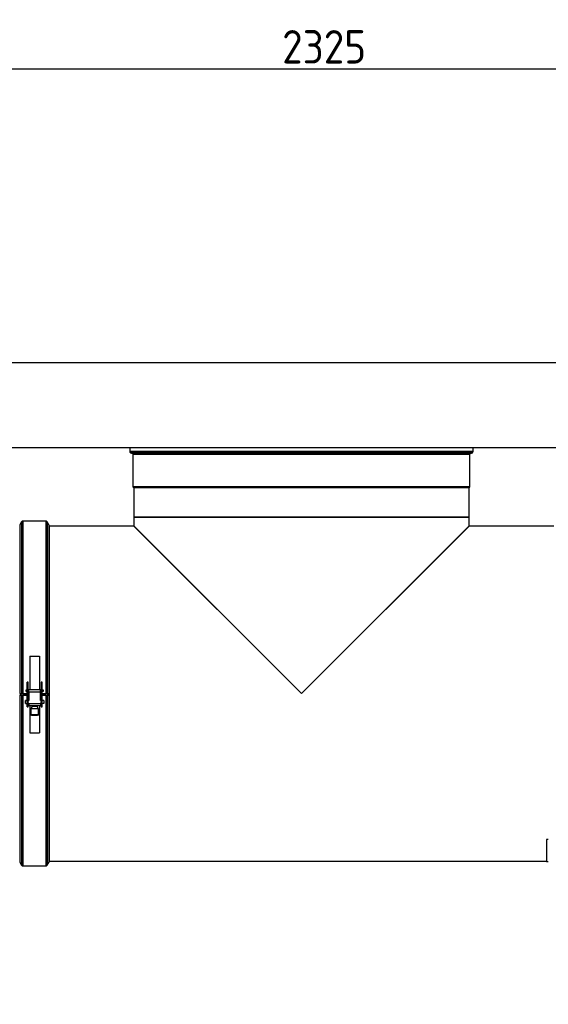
# Model space of a CAD drawing. Header units: millimetres. Extents: x 226 to 1023, y 71 to 732.
# Tile 64 of 110: x 327 to 382, y 629 to 732. Entities that reach past the tile are written whole.
import ezdxf

# ---------------------------------------------------------------- set-up
doc = ezdxf.new("R2010")
doc.units = ezdxf.units.MM
doc.layers.add('1', color=7, linetype='CONTINUOUS', true_color=0xffffff)
doc.layers.add('TOP', color=7, linetype='CONTINUOUS', true_color=0xffffff)
doc.styles.add('iso-1', font='isocp.shx')
doc.dimstyles.get("Standard").update_dxf_attribs({"dimtxt": 0.18, "dimasz": 0.18, "dimexe": 0.18, "dimexo": 0.0625, "dimgap": 0.09, "dimtad": 0, "dimtih": 1, "dimtoh": 1, "dimdec": 4, "dimzin": 0, "dimdsep": 46, "dimtxsty": 'Standard', "dimcen": 0.09, "dimadec": 0, "dimazin": 0, "dimtfac": 1, "dimtdec": 4, "dimtofl": 0, "dimtmove": 0, "dimatfit": 3, "dimfxl": 1, "dimtolj": 1, "dimtzin": 0, "dimarcsym": 0})

# ---------------------------------------------------------------- blocks, each defined once
blk = doc.blocks.new('DimnDraft3D5')
at = {"layer": 'TOP', "color": 2, "linetype": 'Continuous', "transparency": 16777216}
for p, q in [((241.66, 608.56), (241.66, 728.57)), ((474.11, 704.56), (474.11, 728.57)), ((241.66, 726.57), (474.11, 726.57))]:
    blk.add_line(p, q, dxfattribs=at)
for points in [[(241.66, 726.57), (245.16, 727.03), (245.16, 726.11), (241.66, 726.57)], [(474.11, 726.57), (470.61, 726.11), (470.61, 727.03), (474.11, 726.57)]]:
    blk.add_solid(points, dxfattribs=at)
at = {"layer": 'TOP', "color": 2, "linetype": 'Continuous', "transparency": 16777216, "insert": (354.32, 727.14), "char_height": 3.5, "attachment_point": 7, "line_spacing_factor": 0.963855, "style": 'iso-1'}
blk.add_mtext('\\W01.000;\\fisocp.shx,bigfont.shx;2325 ', dxfattribs=at)

msp = doc.modelspace()

# ---------------------------------------------------------------- linework, layer by layer
at = {"layer": '1', "color": 7, "linetype": 'Continuous'}
for p, q in [((384.01, 695.759), (271.315, 695.759)), ((271.315, 686.869), (384.01, 686.869)), ((338.352, 686.869), (338.352, 686.477)), ((374.342, 686.477), (374.342, 686.869)), ((338.441, 686.34), (338.632, 686.256)), ((338.692, 686.164), (338.692, 682.769)), ((374.002, 682.769), (374.002, 686.164)), ((374.061, 686.256), (374.252, 686.34)), ((338.692, 682.769), (338.787, 682.674)), ((374.002, 682.769), (338.692, 682.769)), ((338.787, 682.674), (338.787, 679.593)), ((373.907, 682.674), (338.787, 682.674)), ((373.907, 682.674), (374.002, 682.769)), ((373.907, 679.593), (373.907, 682.674)), ((338.787, 679.593), (338.787, 678.653)), ((338.787, 679.593), (373.907, 679.593)), ((373.907, 679.593), (338.787, 679.593)), ((373.907, 678.653), (373.907, 679.593)), ((327.008, 679.093), (326.82, 678.768)), ((326.82, 678.768), (326.82, 661.093)), ((329.567, 679.168), (327.138, 679.168)), ((329.87, 678.793), (329.697, 679.093)), ((329.87, 678.793), (329.87, 661.093)), ((338.787, 678.653), (329.917, 678.653)), ((338.787, 678.653), (356.347, 661.093)), ((338.847, 678.593), (356.347, 661.093)), ((373.907, 678.653), (356.347, 661.093)), ((373.847, 678.593), (356.347, 661.093)), ((382.777, 678.653), (373.907, 678.653)), ((327.884, 665.016), (328.884, 665.016)), ((327.884, 665.016), (327.884, 661.496)), ((328.884, 665.016), (328.884, 661.496)), ((327.709, 662.3), (327.609, 662.3)), ((327.609, 661.657), (327.609, 662.3)), ((327.609, 660.667), (327.609, 661.657)), ((327.709, 661.657), (327.709, 662.3)), ((327.709, 660.667), (327.709, 661.657)), ((329.159, 662.3), (329.059, 662.3)), ((329.059, 662.3), (329.059, 661.657)), ((329.059, 661.657), (329.059, 660.667)), ((329.159, 661.657), (329.159, 662.3)), ((329.159, 660.667), (329.159, 661.657)), ((326.82, 661.093), (327.008, 661.093)), ((327.008, 660.936), (326.82, 660.939)), ((326.82, 660.939), (326.863, 660.939)), ((326.82, 660.939), (326.82, 643.418)), ((326.863, 660.939), (327.051, 660.937)), ((327.008, 661.093), (327.138, 661.093)), ((327.138, 661.093), (327.609, 661.093)), ((327.609, 660.936), (327.138, 660.936)), ((327.138, 660.936), (327.609, 660.936)), ((327.484, 661.497), (327.584, 661.497)), ((327.484, 661.297), (327.484, 661.497)), ((327.484, 661.297), (327.484, 661.293)), ((327.584, 661.297), (327.484, 661.297)), ((327.609, 661.293), (327.484, 661.293)), ((327.584, 661.497), (327.584, 661.297)), ((327.584, 661.296), (327.584, 661.297)), ((327.609, 660.224), (327.609, 660.667)), ((327.709, 661.496), (327.734, 661.496)), ((327.709, 661.296), (327.734, 661.296)), ((327.771, 661.293), (327.709, 661.293)), ((327.709, 661.093), (327.784, 661.093)), ((327.784, 660.936), (327.709, 660.936)), ((327.709, 660.224), (327.709, 660.667)), ((329.017, 661.496), (327.751, 661.496)), ((327.784, 661.249), (327.784, 661.491)), ((327.784, 661.249), (327.784, 660.349)), ((328.984, 661.249), (328.984, 661.491)), ((328.984, 660.349), (328.984, 661.249)), ((328.984, 661.093), (329.059, 661.093)), ((329.059, 660.936), (328.984, 660.936)), ((329.059, 661.293), (328.996, 661.293)), ((329.034, 661.496), (329.059, 661.496)), ((329.034, 661.296), (329.059, 661.296)), ((329.059, 660.667), (329.059, 660.224)), ((329.284, 661.293), (329.159, 661.293)), ((329.159, 661.093), (329.567, 661.093)), ((329.567, 660.936), (329.159, 660.936)), ((329.159, 660.936), (329.567, 660.936)), ((329.159, 660.224), (329.159, 660.667)), ((329.184, 661.297), (329.184, 661.497)), ((329.184, 661.497), (329.284, 661.497)), ((329.284, 661.297), (329.184, 661.297)), ((329.184, 661.296), (329.184, 661.297)), ((329.284, 661.497), (329.284, 661.297)), ((329.284, 661.293), (329.284, 661.297)), ((329.567, 661.093), (329.697, 661.093)), ((329.654, 660.937), (329.827, 660.939)), ((329.697, 661.093), (329.87, 661.093)), ((329.87, 660.939), (329.697, 660.936)), ((329.827, 660.939), (329.87, 660.939)), ((329.87, 660.939), (329.87, 643.393)), ((327.434, 660.046), (327.434, 660.346)), ((327.434, 660.046), (327.434, 660.044)), ((327.434, 660.044), (327.609, 660.044)), ((327.609, 660.224), (327.709, 660.224)), ((327.609, 659.899), (327.609, 660.17)), ((327.609, 659.899), (327.709, 659.899)), ((327.609, 659.899), (327.609, 659.899)), ((327.609, 659.699), (327.609, 659.899)), ((327.609, 659.699), (327.709, 659.699)), ((327.684, 660.049), (327.784, 660.049)), ((327.709, 660.349), (327.784, 660.349)), ((327.709, 659.899), (327.709, 660.17)), ((327.784, 660.046), (327.709, 660.046)), ((327.709, 659.899), (327.709, 659.899)), ((327.709, 659.699), (327.709, 659.899)), ((327.784, 660.049), (327.784, 659.796)), ((327.784, 659.788), (327.784, 659.796)), ((328.174, 659.788), (327.784, 659.788)), ((327.884, 659.788), (327.884, 656.989)), ((328.128, 659.741), (327.984, 659.491)), ((328.174, 659.792), (328.174, 659.743)), ((328.594, 659.743), (328.594, 659.792)), ((328.984, 659.788), (328.594, 659.788)), ((328.784, 659.491), (328.639, 659.741)), ((328.884, 659.788), (328.884, 656.989)), ((328.984, 660.349), (329.059, 660.349)), ((328.984, 660.049), (328.984, 659.796)), ((328.984, 660.049), (329.084, 660.049)), ((329.059, 660.046), (328.984, 660.046)), ((328.984, 659.796), (328.984, 659.788)), ((329.059, 660.224), (329.159, 660.224)), ((329.059, 660.17), (329.059, 659.899)), ((329.059, 659.899), (329.059, 659.699)), ((329.059, 659.899), (329.059, 659.899)), ((329.059, 659.899), (329.159, 659.899)), ((329.059, 659.699), (329.159, 659.699)), ((329.159, 659.899), (329.159, 660.17)), ((329.334, 660.044), (329.159, 660.044)), ((329.159, 659.699), (329.159, 659.899)), ((329.159, 659.899), (329.159, 659.899)), ((329.334, 660.346), (329.334, 660.046)), ((329.334, 660.044), (329.334, 660.046)), ((327.984, 659.491), (327.984, 658.866)), ((327.984, 658.866), (328.009, 658.841)), ((327.984, 658.866), (327.984, 658.866)), ((328.344, 658.846), (328.066, 658.843)), ((328.066, 658.843), (328.106, 658.839)), ((328.106, 658.839), (328.11, 658.843)), ((328.106, 658.839), (328.423, 658.837)), ((328.662, 658.844), (328.344, 658.846)), ((328.423, 658.837), (328.422, 658.845)), ((328.423, 658.837), (328.702, 658.84)), ((328.702, 658.84), (328.662, 658.844)), ((328.759, 658.841), (328.784, 658.866)), ((328.784, 658.866), (328.784, 659.491)), ((328.784, 658.866), (328.784, 658.866)), ((327.884, 656.989), (328.884, 656.989)), ((382.014, 645.796), (382.014, 643.433)), ((382.21, 645.796), (382.014, 645.796)), ((326.82, 643.418), (327.008, 643.093)), ((329.697, 643.093), (329.87, 643.393)), ((329.917, 643.533), (382.014, 643.533)), ((382.21, 643.433), (382.014, 643.433)), ((327.138, 643.018), (329.567, 643.018))]:
    msp.add_line(p, q, dxfattribs=at)
at = {"layer": '1', "color": 252, "linetype": 'Continuous'}
for p, q in [((374.342, 686.477), (338.352, 686.477)), ((374.252, 686.34), (338.441, 686.34)), ((374.061, 686.256), (338.632, 686.256)), ((374.002, 686.164), (338.692, 686.164)), ((327.008, 679.093), (327.008, 661.093)), ((327.138, 679.168), (327.138, 661.093)), ((329.567, 679.168), (329.567, 661.093)), ((329.697, 679.093), (329.697, 661.093)), ((329.917, 678.653), (329.917, 643.533)), ((327.609, 661.657), (327.709, 661.657)), ((329.059, 661.657), (329.159, 661.657)), ((327.008, 660.936), (327.008, 643.093)), ((327.138, 660.936), (327.138, 643.018)), ((327.455, 660.937), (327.455, 661.093)), ((327.546, 660.937), (327.546, 661.093)), ((327.609, 660.667), (327.709, 660.667)), ((327.734, 661.496), (327.734, 661.296)), ((327.743, 661.296), (327.734, 661.296)), ((328.984, 661.249), (327.784, 661.249)), ((329.034, 661.296), (329.026, 661.296)), ((329.034, 661.296), (329.034, 661.496)), ((329.059, 660.667), (329.159, 660.667)), ((329.486, 661.093), (329.486, 660.935)), ((329.567, 660.936), (329.567, 643.018)), ((329.697, 660.936), (329.697, 643.093)), ((329.823, 661.093), (329.823, 660.938)), ((327.609, 659.899), (327.709, 659.899)), ((327.684, 660.224), (327.684, 660.049)), ((327.784, 660.049), (328.984, 660.049)), ((328.984, 659.796), (327.784, 659.796)), ((329.059, 659.899), (329.159, 659.899)), ((329.084, 660.049), (329.084, 660.224))]:
    msp.add_line(p, q, dxfattribs=at)
at = {"layer": '1', "color": 7, "linetype": 'Continuous'}
for centre, start, end in [((338.502, 686.477), 180, 246.19406), ((374.192, 686.477), 293.80594, 0), ((327.138, 679.018), 90, 150), ((329.567, 679.018), 30, 90), ((327.138, 643.168), 210, 270), ((329.567, 643.168), 270, 330)]:
    msp.add_arc(centre, 0.15, start, end, dxfattribs=at)
at = {"layer": '1', "color": 7, "linetype": 'Continuous', "extrusion": (0, 0, -1)}
for centre, start, end in [((-338.592, 686.164), 113.80594, 180), ((-374.102, 686.164), 0, 66.19406), ((-329.917, 678.753), 270, 297.80965), ((-329.917, 643.433), 62.19035, 90)]:
    msp.add_arc(centre, 0.1, start, end, dxfattribs=at)
at = {"layer": '1', "color": 7, "linetype": 'Continuous'}
for centre, major_axis, ratio, start_param, end_param in [((327.138, 660.937), (0.15, 0), 0.0087265, 3.6651914, 4.712389), ((327.138, 660.937), (-0.1, 0), 0.0087265, 0.5235988, 1.5707963), ((327.634, 661.496), (-0.05, 0), 0.012296, 0, 1.0471793), ((327.634, 661.296), (0.05, 0), 0.012296, 3.1415927, 4.188772), ((329.134, 661.496), (-0.05, 0), 0.012296, 2.0944133, 3.1415927), ((329.134, 661.296), (0.05, 0), 0.012296, 5.236006, 6.2831853), ((329.567, 660.937), (-0.1, 0), 0.0087265, 1.5707963, 2.6179939), ((329.567, 660.937), (0.15, 0), 0.0087265, 4.712389, 5.7595865), ((327.684, 660.346), (0.25, 0), 0.012296, 1.8755045, 3.1415927), ((327.684, 660.046), (0.25, 0), 0.012296, 1.5707963, 3.1415927), ((328.384, 659.741), (0.256, 0), 0.012296, 0.0070453, 3.1343983), ((328.384, 659.791), (-0.225, 0), 0.012296, 3.5079471, 5.9168391), ((329.084, 660.046), (-0.25, 0), 0.012296, 3.1415927, 4.712389), ((329.084, 660.346), (-0.25, 0), 0.012296, 3.1415927, 4.4076808), ((328.384, 659.491), (-0.4, 0), 0.012296, 3.1415155, 6.2831853), ((328.384, 658.866), (0.4, 0), 0.012296, 0, 3.1416698)]:
    msp.add_ellipse(centre, major_axis=major_axis, ratio=ratio, start_param=start_param, end_param=end_param, dxfattribs=at)
msp.add_ellipse((328.384, 658.841), major_axis=(-0.375, 0), ratio=0.012296, dxfattribs=at)
for points, knots in [([(327.734, 661.496), (327.74, 661.496), (327.754, 661.496), (327.77, 661.496), (327.782, 661.495), (327.783, 661.492), (327.784, 661.491)], [0, 0, 0, 0, 0.2500906, 0.5000209, 0.7499946, 1, 1, 1, 1]), ([(327.784, 661.246), (327.784, 661.251), (327.784, 661.26), (327.783, 661.276), (327.78, 661.292), (327.764, 661.296), (327.747, 661.296), (327.738, 661.296), (327.734, 661.296)], [0, 0, 0, 0, 0.1241524, 0.2502219, 0.4959656, 0.7463819, 0.8745189, 1, 1, 1, 1]), ([(328.984, 661.491), (328.985, 661.492), (328.986, 661.495), (328.997, 661.496), (329.014, 661.496), (329.027, 661.496), (329.034, 661.496)], [0, 0, 0, 0, 0.2500054, 0.4999791, 0.7499094, 1, 1, 1, 1]), ([(328.984, 661.246), (328.984, 661.251), (328.984, 661.26), (328.984, 661.276), (328.987, 661.289), (328.999, 661.295), (329.014, 661.296), (329.027, 661.296), (329.034, 661.296)], [0, 0, 0, 0, 0.1239038, 0.2497172, 0.495007, 0.6298113, 0.8144971, 1, 1, 1, 1])]:
    msp.add_open_spline(points, degree=3, knots=knots, dxfattribs=at)

# ---------------------------------------------------------------- dimensions: what is measured, and where the dimension line sits
at = {"layer": 'TOP', "color": 2, "linetype": 'Continuous', "lineweight": -3}
dim = msp.add_linear_dim(base=(474.11, 726.568), p1=(241.659, 608.564), p2=(474.11, 704.564), text='\\C2;2325', dimstyle='Standard', override={"dimtxt": 3.5, "dimasz": 3.5, "dimexe": 2, "dimexo": 0, "dimgap": 1.75, "dimtad": 1, "dimtih": 0, "dimdec": 0, "dimzin": 8, "dimtxsty": 'iso-1', "dimsah": 1, "dimclrd": 2, "dimclre": 2, "dimclrt": 2, "dimtm": -0.003937, "dimtdec": 2, "dimtofl": 1, "dimtmove": 0}, dxfattribs=at)
dim.commit()
dim.dimension.update_dxf_attribs({"geometry": 'DimnDraft3D5', "text_midpoint": (357.884, 726.568), "dimtype": 160})

doc.saveas('drawing.dxf')
